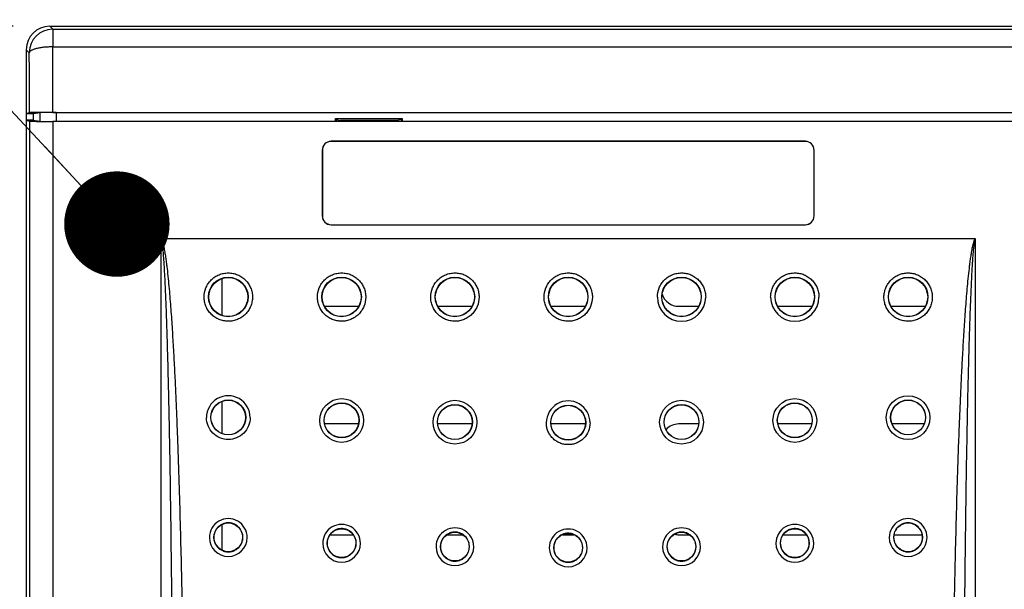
# Model space of a CAD drawing. Header units: inches. Extents: x 0 to 34, y 0 to 22.
# Tile 10 of 37: x 3.7 to 5.4, y 15.2 to 16.2. Entities that reach past the tile are written whole.
import ezdxf

# ---------------------------------------------------------------- set-up
doc = ezdxf.new("R2010")
doc.units = ezdxf.units.IN
doc.header["$LTSCALE"] = 1.87
doc.header["$MEASUREMENT"] = 0
doc.layers.get('0').update_dxf_attribs({"linetype": 'CONTINUOUS'})
for name, color, linetype in [('02___PRT_ALL_AXES', 7, 'CONTINUOUS'), ('DETAIL', 7, 'CONTINUOUS'), ('DIMENSIONS', 7, 'CONTINUOUS')]:
    doc.layers.add(name, color=color, linetype=linetype)
doc.styles.get("Standard").update_dxf_attribs({"font": 'txt', "width": 0.8})
doc.dimstyles.new('DIMSTYLE_1', dxfattribs={"dimtxt": 0.125, "dimasz": 0.18, "dimexe": 0.18, "dimexo": 0.0625, "dimgap": 0.09, "dimtad": 0, "dimtih": 1, "dimtoh": 1, "dimlfac": 2, "dimzin": 4, "dimdsep": 46, "dimtxsty": 'STANDARD', "dimblk": '_FILLED', "dimblk1": '_FILLED', "dimblk2": '_FILLED', "dimcen": 0.09, "dimadec": 0, "dimazin": 0, "dimtfac": 1, "dimtofl": 0, "dimtmove": 0, "dimatfit": 3, "dimldrblk": '_FILLED', "dimfxl": 1, "dimtolj": 1, "dimtzin": 4, "dimarcsym": 0})
doc.dimstyles.get("Standard").update_dxf_attribs({"dimtxt": 0.125, "dimasz": 0.18, "dimexe": 0.18, "dimexo": 0.0625, "dimgap": 0.09, "dimtad": 0, "dimtih": 1, "dimtoh": 1, "dimdec": 3, "dimzin": 4, "dimdsep": 46, "dimtxsty": 'STANDARD', "dimblk": '_FILLED', "dimblk1": '_FILLED', "dimblk2": '_FILLED', "dimcen": 0.09, "dimadec": 0, "dimazin": 0, "dimtol": 1, "dimtp": 0.01, "dimtm": 0.01, "dimtfac": 1, "dimtdec": 3, "dimtofl": 0, "dimtmove": 0, "dimatfit": 3, "dimldrblk": '_FILLED', "dimfxl": 1, "dimtolj": 1, "dimtzin": 4, "dimarcsym": 0})

# ---------------------------------------------------------------- blocks, each defined once
blk = doc.blocks.new('_FILLED')
at = {"color": 0, "linetype": 'BYBLOCK'}
blk.add_solid([(0, 0), (-1, 0.1736), (-1, -0.1736)], dxfattribs=at)
blk = doc.blocks.new('*D2')
at = {"layer": 'DIMENSIONS', "color": 2, "linetype": 'CONTINUOUS'}
for p, q in [((3.666, 16.1994), (2.0635, 16.1994)), ((2.1885, 16.1994), (2.1885, 14.3703)), ((2.1885, 12.4647), (2.1885, 13.9328)), ((3.8678, 12.4647), (2.0635, 12.4647))]:
    blk.add_line(p, q, dxfattribs=at)
at = {"layer": 'DIMENSIONS', "color": 2, "linetype": 'CONTINUOUS', "xscale": 0.18, "yscale": 0.18, "zscale": 0.18}
for p, rotation in [((2.1885, 16.1994), 90), ((2.1885, 12.4647), 270)]:
    blk.add_blockref('_FILLED', p, dxfattribs=dict(at, rotation=rotation))
at = {"layer": 'DIMENSIONS', "color": 2, "linetype": 'CONTINUOUS', "insert": (2.0385, 14.3078), "char_height": 0.125, "width": 0.7, "attachment_point": 2, "line_spacing_factor": 0.9}
blk.add_mtext('7.47\\P[189.7]', dxfattribs=at)

msp = doc.modelspace()

# ---------------------------------------------------------------- linework, layer by layer
at = {"color": 7, "linetype": 'CONTINUOUS'}
for p, q in [((3.73362, 16.19431), (3.7285, 16.19943)), ((3.7285, 16.19943), (8.70853, 16.19943)), ((3.73362, 16.19431), (3.73362, 16.16437)), ((3.73362, 16.19431), (8.70341, 16.19431)), ((3.73362, 16.16437), (8.70341, 16.16437)), ((3.68851, 16.15944), (3.68851, 16.05025)), ((3.69363, 16.15432), (3.68851, 16.15944)), ((3.68851, 16.05025), (3.69397, 16.05207)), ((3.68851, 16.05025), (3.70101, 16.05025)), ((3.70101, 16.05025), (3.71183, 16.05205)), ((3.70101, 16.03916), (3.70101, 16.05025)), ((3.71183, 16.05205), (3.71183, 16.03734)), ((3.73396, 16.05241), (8.70307, 16.05241)), ((3.73929, 16.05228), (3.73929, 16.03713)), ((3.73929, 16.05228), (8.69773, 16.05228)), ((4.21656, 16.03713), (4.21656, 16.04193)), ((4.21814, 16.04036), (4.21656, 16.04193)), ((4.21656, 16.04193), (4.33046, 16.04193)), ((4.32889, 16.04036), (4.33046, 16.04193)), ((4.33046, 16.04193), (4.33046, 16.03713)), ((3.68851, 16.03916), (3.68851, 12.87534)), ((3.68851, 16.03916), (3.69397, 16.03734)), ((3.70007, 16.03916), (3.68851, 16.03916)), ((3.69397, 16.03734), (3.69397, 12.87716)), ((3.70007, 16.03916), (3.71101, 16.03734)), ((3.73396, 16.037), (3.73396, 12.8775)), ((8.70307, 16.037), (3.73396, 16.037)), ((4.2181, 16.04019), (4.22536, 16.03874)), ((4.21814, 16.03713), (4.21814, 16.04036)), ((4.32167, 16.03874), (4.22536, 16.03874)), ((4.23373, 16.03875), (4.22558, 16.03739)), ((4.32147, 16.03755), (4.31429, 16.03875)), ((4.32892, 16.04019), (4.32167, 16.03874)), ((4.32889, 16.04036), (4.32889, 16.03713)), ((4.20901, 16.003), (4.20901, 16.00282)), ((5.01901, 16.003), (4.20901, 16.003)), ((5.01901, 16.00282), (4.20901, 16.00282)), ((5.01901, 16.003), (5.01901, 16.00282)), ((4.19401, 15.988), (4.19401, 15.8755)), ((4.19401, 15.988), (4.19419, 15.988)), ((4.19419, 15.988), (4.19419, 15.8755)), ((5.03384, 15.8755), (5.03384, 15.988)), ((5.03401, 15.988), (5.03384, 15.988)), ((5.03401, 15.8755), (5.03401, 15.988)), ((4.19401, 15.8755), (4.19419, 15.8755)), ((5.03401, 15.8755), (5.03384, 15.8755)), ((4.20901, 15.8605), (4.20901, 15.86067)), ((4.20901, 15.86067), (5.01901, 15.86067)), ((4.20901, 15.8605), (5.01901, 15.8605)), ((5.01901, 15.8605), (5.01901, 15.86067)), ((3.91901, 14.72283), (3.91901, 15.837)), ((3.91901, 15.837), (5.30901, 15.837)), ((5.30901, 15.837), (5.30901, 14.72283)), ((4.19808, 15.72131), (4.25594, 15.72131)), ((4.39158, 15.72131), (4.44944, 15.72131)), ((4.58508, 15.72131), (4.6436, 15.72131)), ((4.80265, 15.72131), (4.83645, 15.72131)), ((4.97209, 15.72131), (5.02995, 15.72131)), ((5.16559, 15.72131), (5.22345, 15.72131)), ((4.2556, 15.52036), (4.19842, 15.52036)), ((4.45009, 15.52036), (4.39093, 15.52036)), ((4.6436, 15.52036), (4.58443, 15.52036)), ((4.83709, 15.52036), (4.80265, 15.52036)), ((5.02961, 15.52036), (4.97243, 15.52036)), ((5.22163, 15.52036), (5.1674, 15.52036)), ((4.20716, 15.33131), (4.24687, 15.33131)), ((4.407, 15.33131), (4.434, 15.33131)), ((4.60438, 15.33131), (4.62364, 15.33131)), ((4.80265, 15.33131), (4.82103, 15.33131)), ((4.98116, 15.33131), (5.02086, 15.33131)), ((5.17069, 15.33131), (5.21833, 15.33131))]:
    msp.add_line(p, q, dxfattribs=at)
at = {"color": 3, "linetype": 'CONTINUOUS'}
for p, q in [((4.02301, 15.70552), (4.02301, 15.76896)), ((4.02301, 15.50403), (4.02301, 15.55894)), ((4.02301, 15.30489), (4.02301, 15.34861))]:
    msp.add_line(p, q, dxfattribs=at)
at = {"color": 7, "linetype": 'CONTINUOUS'}
for centre, radius in [((4.03351, 15.73727), 0.03378), ((4.03351, 15.73725), 0.03343), ((4.22701, 15.73727), 0.03378), ((4.22701, 15.73725), 0.03343), ((4.42051, 15.73727), 0.03378), ((4.42051, 15.73725), 0.03343), ((4.61401, 15.73727), 0.03378), ((4.61401, 15.73725), 0.03343), ((4.80751, 15.73727), 0.03378), ((4.80751, 15.73726), 0.03343), ((5.00101, 15.73727), 0.03378), ((5.00101, 15.73725), 0.03343), ((5.19451, 15.73727), 0.03378), ((5.19451, 15.73725), 0.03343), ((4.03351, 15.53152), 0.02985), ((4.03351, 15.53151), 0.02958), ((4.227, 15.52634), 0.03735), ((4.22701, 15.52659), 0.02985), ((4.22701, 15.52659), 0.02958), ((4.42051, 15.52338), 0.03736), ((4.80752, 15.52338), 0.03736), ((5.00102, 15.52634), 0.03735), ((5.00101, 15.52659), 0.02985), ((5.00101, 15.52659), 0.02958), ((5.19453, 15.53126), 0.03735), ((5.19451, 15.53152), 0.02985), ((5.19451, 15.53151), 0.02958), ((4.42051, 15.52363), 0.02986), ((4.42051, 15.52363), 0.02958), ((4.61401, 15.52265), 0.02986), ((4.61401, 15.52264), 0.02958), ((4.80751, 15.52363), 0.02986), ((4.80751, 15.52363), 0.02958), ((4.03351, 15.32677), 0.02454), ((4.22701, 15.3169), 0.02454), ((5.00101, 15.3169), 0.02454), ((5.19451, 15.32677), 0.02454), ((4.42051, 15.31098), 0.02454), ((4.61401, 15.30901), 0.02454), ((4.80751, 15.31098), 0.02454)]:
    msp.add_circle(centre, radius, dxfattribs=at)
for centre, radius, start, end in [((3.73365, 16.15429), 0.04002, 90.04967, 179.95033), ((-14.62521, 16.05224), 18.35917, 0.000518, 0.349937), ((-11.54227, 16.05219), 15.23625, 359.999534, 0.384066), ((4.20901, 15.988), 0.015, 90, 180), ((4.20901, 15.988), 0.01483, 90, 180), ((5.01901, 15.988), 0.015, 0, 90), ((5.01901, 15.988), 0.01483, 0, 90), ((4.20901, 15.8755), 0.015, 180, 270), ((4.20901, 15.8755), 0.01483, 180, 270), ((5.01901, 15.8755), 0.015, 270, 360), ((5.01901, 15.8755), 0.01483, 270, 360), ((4.80265, 15.75083), 0.02953, 197.3333, 270), ((4.80752, 15.73704), 0.04128, 180.01679, 359.98124), ((5.00102, 15.73703), 0.04128, 180.01761, 359.97838), ((4.0335, 15.53126), 0.03735, 359.96813, 180.03551), ((4.61401, 15.5224), 0.03736, 359.96442, 180.03558), ((4.80265, 15.49083), 0.02953, 90, 137.07544), ((4.03349, 15.32649), 0.03228, 359.97104, 180.0318), ((5.19453, 15.32649), 0.03228, 359.96856, 180.02859), ((4.03354, 15.32676), 0.0248, 145.744, 180.0316), ((4.03353, 15.32676), 0.02479, 143.26294, 145.73479), ((4.03358, 15.32669), 0.02487, 128.49616, 143.21305), ((4.0336, 15.32666), 0.02491, 124.17911, 128.48485), ((4.03353, 15.32674), 0.0248, 110.03095, 124.14261), ((4.03356, 15.32664), 0.02491, 105.18464, 110.01053), ((4.03352, 15.32673), 0.02481, 91.14071, 105.15812), ((4.03351, 15.32662), 0.02491, 86.58081, 91.11151), ((4.03351, 15.32671), 0.02483, 72.25994, 86.5639), ((4.03348, 15.32668), 0.02486, 68.82813, 72.2192), ((4.03347, 15.32668), 0.02487, 52.93206, 68.80674), ((4.03351, 15.32676), 0.02477, 359.95376, 52.90156), ((4.227, 15.31663), 0.03228, 359.97078, 180.03108), ((4.22708, 15.31682), 0.02488, 128.53977, 143.36651), ((4.2271, 15.31679), 0.02491, 124.40634, 128.52785), ((4.22703, 15.31687), 0.02481, 110.17802, 124.36941), ((4.22706, 15.31677), 0.02491, 105.48764, 110.15741), ((4.22702, 15.31686), 0.02482, 91.38644, 105.46065), ((4.22701, 15.31676), 0.02491, 86.91588, 91.35726), ((4.22701, 15.31684), 0.02483, 72.5561, 86.89853), ((4.22698, 15.31681), 0.02487, 69.06272, 72.5153), ((4.22697, 15.31681), 0.02487, 53.06548, 69.04074), ((4.22701, 15.3169), 0.02478, 359.95453, 53.03506), ((4.42051, 15.31071), 0.03228, 359.97048, 180.03043), ((4.42052, 15.31094), 0.02482, 91.64348, 105.74114), ((4.42051, 15.31084), 0.02492, 87.22611, 91.61451), ((4.42051, 15.31092), 0.02483, 72.86244, 87.2085), ((4.61401, 15.30874), 0.03228, 359.97041, 180.02959), ((4.80752, 15.31071), 0.03228, 359.96963, 180.02945), ((4.80752, 15.31094), 0.02482, 92.12331, 106.2172), ((4.80751, 15.31084), 0.02491, 87.72874, 92.09385), ((4.80751, 15.31092), 0.02483, 73.3203, 87.71152), ((5.00103, 15.31663), 0.03228, 359.96914, 180.029), ((5.00109, 15.31682), 0.02488, 128.90091, 143.79241), ((5.00109, 15.3168), 0.0249, 125.21774, 128.88783), ((5.00103, 15.31686), 0.02482, 110.97151, 125.18129), ((5.00105, 15.31678), 0.0249, 106.57279, 110.95085), ((5.00102, 15.31685), 0.02482, 92.48709, 106.54553), ((5.00101, 15.31676), 0.02492, 87.95803, 92.45854), ((5.00101, 15.31684), 0.02483, 73.63497, 87.9407), ((5.00097, 15.3168), 0.02488, 69.71865, 73.59412), ((5.00097, 15.31681), 0.02487, 53.34193, 69.69373), ((5.00101, 15.3169), 0.02478, 359.95428, 53.31074), ((5.19453, 15.32676), 0.02479, 144.00433, 180.03644), ((5.19459, 15.32668), 0.02489, 129.01166, 143.94799), ((5.19459, 15.32667), 0.02489, 125.51812, 128.99809), ((5.19453, 15.32673), 0.02482, 111.29382, 125.48136), ((5.19455, 15.32665), 0.0249, 106.89967, 111.27393), ((5.19452, 15.32672), 0.02481, 92.87776, 106.87191), ((5.19451, 15.32662), 0.02492, 88.17742, 92.85029), ((5.19451, 15.32672), 0.02482, 73.96648, 88.16005), ((5.19447, 15.32667), 0.02488, 69.77124, 73.92661), ((5.19448, 15.32671), 0.02484, 54.82135, 69.75858), ((5.19449, 15.32675), 0.0248, 53.04124, 54.77005), ((5.19451, 15.32676), 0.02477, 359.9531, 53.06902), ((4.03349, 15.3265), 0.03228, 180.0429, 359.95995), ((4.03351, 15.32676), 0.02477, 180.04683, 248.84291), ((4.03349, 15.32677), 0.0248, 325.5154, 359.93758), ((4.22703, 15.31689), 0.0248, 145.64445, 180.03149), ((4.22702, 15.31689), 0.02479, 143.41704, 145.63578), ((4.42053, 15.31097), 0.0248, 145.5671, 180.0316), ((4.42052, 15.31098), 0.02479, 143.5588, 145.55889), ((4.42059, 15.3109), 0.02488, 128.59301, 143.50774), ((4.4206, 15.31088), 0.02491, 124.61613, 128.58059), ((4.42053, 15.31095), 0.02481, 110.33199, 124.57883), ((4.42055, 15.31086), 0.02491, 105.76847, 110.31133), ((4.42048, 15.31089), 0.02487, 69.27086, 72.82178), ((4.42047, 15.3109), 0.02487, 53.15803, 69.24807), ((4.42051, 15.31098), 0.02478, 359.95499, 53.1277), ((4.61404, 15.309), 0.0248, 145.97671, 180.02937), ((4.61403, 15.309), 0.0248, 143.52475, 145.96576), ((4.61408, 15.30894), 0.02487, 128.80146, 143.47579), ((4.6141, 15.3089), 0.02492, 124.59386, 128.78968), ((4.61403, 15.30898), 0.02481, 110.48115, 124.55944), ((4.61405, 15.30888), 0.02491, 105.81097, 110.45919), ((4.61402, 15.30897), 0.02482, 91.79056, 105.78672), ((4.61401, 15.30887), 0.02491, 87.30389, 91.7595), ((4.61401, 15.30895), 0.02483, 72.89712, 87.28923), ((4.61398, 15.30893), 0.02486, 69.53484, 72.85313), ((4.61402, 15.30901), 0.02478, 359.95262, 69.55105), ((4.80753, 15.31097), 0.0248, 145.75677, 180.03063), ((4.80752, 15.31098), 0.02479, 143.69135, 145.74706), ((4.80758, 15.3109), 0.02488, 128.81382, 143.64143), ((4.8076, 15.31088), 0.02491, 124.92115, 128.8013), ((4.80753, 15.31095), 0.02481, 110.67964, 124.8851), ((4.80265, 15.36083), 0.02953, 257.15508, 270), ((4.80755, 15.31086), 0.0249, 106.24387, 110.65836), ((4.80748, 15.31089), 0.02487, 69.65216, 73.27863), ((4.80747, 15.3109), 0.02487, 53.56485, 69.63089), ((4.80751, 15.31098), 0.02478, 359.95515, 53.53398), ((5.00103, 15.31689), 0.0248, 145.65427, 180.03118), ((5.00102, 15.31689), 0.02478, 143.84247, 145.64417), ((5.19453, 15.3265), 0.03228, 180.04068, 359.95648), ((5.19451, 15.32676), 0.02477, 180.0469, 233.43998), ((5.1945, 15.32677), 0.02479, 324.26843, 359.94244), ((4.03355, 15.32684), 0.02486, 248.83077, 251.76106), ((4.03352, 15.32683), 0.02484, 251.80412, 266.33488), ((4.03352, 15.32691), 0.02491, 266.35178, 270.72609), ((4.03351, 15.3268), 0.02481, 270.75686, 284.93796), ((4.03347, 15.32689), 0.02491, 284.96462, 289.67603), ((4.0335, 15.32679), 0.02481, 289.69762, 303.95245), ((4.03343, 15.32687), 0.02491, 303.98929, 308.19212), ((4.03345, 15.32684), 0.02487, 308.2041, 323.04816), ((4.0335, 15.32677), 0.02479, 323.09898, 325.50532), ((4.227, 15.31663), 0.03228, 180.04168, 359.96018), ((4.22701, 15.3169), 0.02478, 180.04605, 249.18207), ((4.22694, 15.31697), 0.02488, 308.31562, 323.23031), ((4.227, 15.3169), 0.02479, 323.28141, 325.48284), ((4.22699, 15.3169), 0.0248, 325.49258, 359.93862), ((4.42051, 15.31072), 0.03228, 180.04083, 359.96009), ((4.42051, 15.31098), 0.02478, 180.04555, 249.47315), ((4.42049, 15.31099), 0.0248, 325.49577, 359.93934), ((4.61401, 15.30875), 0.03228, 180.04045, 359.95955), ((4.61401, 15.30901), 0.02478, 180.04516, 249.69282), ((4.61399, 15.30901), 0.0248, 325.4494, 359.93982), ((4.80752, 15.31072), 0.03228, 180.04016, 359.95892), ((4.80751, 15.31098), 0.02478, 180.04671, 233.69588), ((4.8075, 15.31098), 0.02479, 323.92093, 359.94441), ((5.00103, 15.31663), 0.03228, 180.04026, 359.95788), ((5.00101, 15.3169), 0.02478, 180.0467, 233.58259), ((5.00093, 15.31698), 0.0249, 308.73278, 324.03178), ((5.001, 15.3169), 0.02479, 324.09169, 359.94355), ((5.19456, 15.32685), 0.02487, 233.47106, 249.99199), ((5.19455, 15.32687), 0.02488, 250.01922, 254.12577), ((5.19452, 15.32681), 0.02482, 254.16622, 268.48515), ((5.19451, 15.32691), 0.02492, 268.5034, 273.15771), ((5.19451, 15.32681), 0.02482, 273.18502, 287.32938), ((5.19447, 15.32688), 0.0249, 287.35891, 291.54205), ((5.19449, 15.32681), 0.02482, 291.56162, 305.94117), ((5.19444, 15.32685), 0.02488, 305.97991, 308.87196), ((5.19442, 15.32685), 0.0249, 308.88802, 324.20756), ((4.22705, 15.31697), 0.02486, 249.16959, 252.12896), ((4.22702, 15.31696), 0.02484, 252.1724, 266.75709), ((4.22702, 15.31704), 0.02491, 266.77427, 271.04833), ((4.22701, 15.31694), 0.02482, 271.07928, 285.30413), ((4.22697, 15.31702), 0.02491, 285.33093, 289.89386), ((4.227, 15.31693), 0.02481, 289.91575, 304.22318), ((4.22693, 15.317), 0.02491, 304.26009, 308.30312), ((4.42055, 15.31106), 0.02486, 249.46046, 252.49405), ((4.42052, 15.31104), 0.02484, 252.53769, 267.1468), ((4.42052, 15.31112), 0.02491, 267.16414, 271.37418), ((4.42051, 15.31102), 0.02482, 271.40515, 285.64948), ((4.42047, 15.3111), 0.02491, 285.67634, 290.11816), ((4.4205, 15.31101), 0.02481, 290.14022, 304.47855), ((4.42043, 15.31109), 0.02491, 304.51546, 308.4268), ((4.42044, 15.31106), 0.02488, 308.43968, 323.40089), ((4.4205, 15.31098), 0.02479, 323.45214, 325.48629), ((4.61405, 15.30909), 0.02486, 249.67956, 252.88561), ((4.61402, 15.30907), 0.02484, 252.92935, 267.50049), ((4.61401, 15.30905), 0.02482, 271.78835, 285.9982), ((4.61397, 15.30913), 0.02491, 286.02484, 290.41713), ((4.61399, 15.30904), 0.02482, 290.43896, 304.76736), ((4.61393, 15.30911), 0.02491, 304.80423, 308.57998), ((4.61394, 15.30909), 0.02489, 308.5932, 323.60468), ((4.61401, 15.30901), 0.02479, 323.65614, 325.43984), ((4.80755, 15.31106), 0.02487, 233.72609, 249.72645), ((4.80755, 15.31107), 0.02488, 249.74716, 253.37179), ((4.80752, 15.31103), 0.02483, 253.41328, 267.86796), ((4.80751, 15.31112), 0.02492, 267.88618, 272.24633), ((4.80751, 15.31102), 0.02482, 272.2752, 286.5105), ((4.80747, 15.3111), 0.0249, 286.53934, 290.76901), ((4.80749, 15.31102), 0.02482, 290.78978, 305.23877), ((4.80743, 15.31107), 0.0249, 305.27758, 308.59018), ((4.80743, 15.31107), 0.0249, 308.60501, 323.86215), ((5.00105, 15.31698), 0.02487, 233.61313, 249.86251), ((5.00105, 15.31699), 0.02488, 249.8862, 253.73496), ((5.00102, 15.31695), 0.02483, 253.77601, 268.17504), ((5.00101, 15.31704), 0.02492, 268.19331, 272.68599), ((5.00101, 15.31694), 0.02482, 272.71416, 286.91744), ((5.00097, 15.31701), 0.0249, 286.94667, 291.13953), ((5.00099, 15.31694), 0.02482, 291.15977, 305.58681), ((5.00094, 15.31698), 0.02489, 305.62565, 308.71728), ((4.61402, 15.30915), 0.02491, 267.51744, 271.75758)]:
    msp.add_arc(centre, radius, start, end, dxfattribs=at)
for centre, major_axis, ratio, start_param, end_param in [((3.72853, 16.15942), (-0.0283, 0.0283), 0.999315, -0.7850555, 0.7850555), ((3.73929, 16.05204), (0.0275, 0), 0.0087269, 1.5707963, 3.0892328), ((3.73396, 16.03735), (0.04, 0), 0.0087269, -3.1154127, -1.5707963)]:
    msp.add_ellipse(centre, major_axis=major_axis, ratio=ratio, start_param=start_param, end_param=end_param, dxfattribs=at)
for points, knots in [([(3.73362, 16.16437), (3.73106, 16.16426), (3.72604, 16.16406), (3.71871, 16.16362), (3.71194, 16.16272), (3.70598, 16.16147), (3.70164, 16.16016), (3.69876, 16.159), (3.69704, 16.15816), (3.69564, 16.15733), (3.69457, 16.15645), (3.69386, 16.15545), (3.69366, 16.1547), (3.69363, 16.15432)], [0, 0, 0, 0, 0.1795507, 0.3534975, 0.5149873, 0.6589839, 0.7809913, 0.8326001, 0.8773745, 0.9151323, 0.9466737, 0.973881, 1, 1, 1, 1]), ([(3.73396, 16.05241), (3.7314, 16.05241), (3.72638, 16.05241), (3.71908, 16.05239), (3.71234, 16.05236), (3.70718, 16.05232), (3.70351, 16.05229), (3.70117, 16.05226), (3.69914, 16.05223), (3.69743, 16.0522), (3.69606, 16.05217), (3.69513, 16.05215), (3.69457, 16.05212), (3.69429, 16.05211), (3.6941, 16.05209), (3.69401, 16.05208), (3.69397, 16.05207)], [0, 0, 0, 0, 0.191763, 0.3767515, 0.5475181, 0.6979219, 0.7637508, 0.8224567, 0.8734831, 0.9164008, 0.9507896, 0.9763016, 0.9856697, 0.9927526, 0.9975325, 1, 1, 1, 1]), ([(3.91901, 15.837), (3.91935, 15.83559), (3.91988, 15.83273), (3.92068, 15.82698), (3.92146, 15.81976), (3.92222, 15.81109), (3.92288, 15.8024), (3.92346, 15.79371), (3.92416, 15.78212), (3.92494, 15.76763), (3.92575, 15.75023), (3.92649, 15.73283), (3.92716, 15.71543), (3.92798, 15.69222), (3.9289, 15.66321), (3.92988, 15.62839), (3.93076, 15.59357), (3.93155, 15.55874), (3.93227, 15.52392), (3.93316, 15.47749), (3.93413, 15.41944), (3.93513, 15.34978), (3.93598, 15.28012), (3.93671, 15.21046), (3.93753, 15.11758), (3.93829, 15.00148), (3.93885, 14.86215), (3.93899, 14.76927), (3.93901, 14.72283)], [0, 0, 0, 0, 0.0039067, 0.0078133, 0.0156263, 0.0234394, 0.0312524, 0.0390653, 0.0468782, 0.0625038, 0.0781293, 0.0937547, 0.1093801, 0.1250054, 0.1562559, 0.1875062, 0.2187565, 0.2500066, 0.2812567, 0.3125067, 0.3750066, 0.4375064, 0.500006, 0.5625055, 0.6250049, 0.7500035, 0.8750019, 1, 1, 1, 1]), ([(3.91901, 15.837), (3.9197, 15.83572), (3.92074, 15.83299), (3.92196, 15.82881), (3.92297, 15.82456), (3.92416, 15.81888), (3.92542, 15.81172), (3.92673, 15.80311), (3.9279, 15.79447), (3.9293, 15.78293), (3.93086, 15.76849), (3.93249, 15.75114), (3.93397, 15.73377), (3.93531, 15.7164), (3.93696, 15.69322), (3.93881, 15.66423), (3.94077, 15.62943), (3.94253, 15.59462), (3.94412, 15.55981), (3.94557, 15.52498), (3.94734, 15.47855), (3.9493, 15.42049), (3.9513, 15.35082), (3.95301, 15.28114), (3.95447, 15.21145), (3.95571, 15.14176), (3.95673, 15.07206), (3.95785, 14.97913), (3.95878, 14.86297), (3.95907, 14.77003), (3.95911, 14.72356)], [0, 0, 0, 0, 0.0039079, 0.0078153, 0.0117234, 0.015631, 0.0234458, 0.0312603, 0.0390746, 0.0468886, 0.0625161, 0.0781432, 0.0937699, 0.1093963, 0.1250226, 0.1562744, 0.1875258, 0.2187767, 0.2500273, 0.2812777, 0.3125277, 0.3750273, 0.4375262, 0.5000246, 0.5625225, 0.6250201, 0.6875174, 0.7500144, 0.8750076, 1, 1, 1, 1]), ([(5.26892, 14.72356), (5.26895, 14.77003), (5.26925, 14.86297), (5.27018, 14.97913), (5.27129, 15.07206), (5.27232, 15.14176), (5.27355, 15.21145), (5.27501, 15.28114), (5.27673, 15.35082), (5.27873, 15.42049), (5.28068, 15.47855), (5.28246, 15.52498), (5.28391, 15.55981), (5.2855, 15.59462), (5.28726, 15.62943), (5.28922, 15.66423), (5.29106, 15.69322), (5.29272, 15.7164), (5.29406, 15.73377), (5.29553, 15.75114), (5.29717, 15.76849), (5.29872, 15.78293), (5.30013, 15.79447), (5.30129, 15.80311), (5.3026, 15.81172), (5.30387, 15.81888), (5.30505, 15.82456), (5.30607, 15.82881), (5.30728, 15.83299), (5.30832, 15.83572), (5.30901, 15.837)], [0, 0, 0, 0, 0.1249924, 0.2499856, 0.3124826, 0.3749799, 0.4374775, 0.4999755, 0.5624739, 0.6249728, 0.6874723, 0.7187224, 0.7499727, 0.7812233, 0.8124742, 0.8437256, 0.8749775, 0.8906037, 0.9062302, 0.9218569, 0.9374839, 0.9531114, 0.9609255, 0.9687397, 0.9765542, 0.984369, 0.9882766, 0.9921848, 0.9960921, 1, 1, 1, 1]), ([(5.28902, 14.72283), (5.28903, 14.76927), (5.28918, 14.86215), (5.28973, 15.00148), (5.2905, 15.11758), (5.29132, 15.21046), (5.29204, 15.28012), (5.2929, 15.34978), (5.29389, 15.41944), (5.29487, 15.47749), (5.29575, 15.52392), (5.29648, 15.55874), (5.29727, 15.59357), (5.29815, 15.62839), (5.29912, 15.66321), (5.30004, 15.69222), (5.30087, 15.71543), (5.30154, 15.73283), (5.30227, 15.75023), (5.30309, 15.76763), (5.30386, 15.78212), (5.30457, 15.79371), (5.30515, 15.8024), (5.3058, 15.81109), (5.30656, 15.81976), (5.30734, 15.82698), (5.30815, 15.83273), (5.30868, 15.83559), (5.30901, 15.837)], [0, 0, 0, 0, 0.1249981, 0.2499965, 0.3749951, 0.4374945, 0.499994, 0.5624936, 0.6249934, 0.6874933, 0.7187433, 0.7499934, 0.7812436, 0.8124938, 0.8437441, 0.8749946, 0.8906199, 0.9062453, 0.9218707, 0.9374962, 0.9531218, 0.9609347, 0.9687476, 0.9765606, 0.9843737, 0.9921867, 0.9960933, 1, 1, 1, 1]), ([(3.99223, 15.73701), (3.99223, 15.74239), (3.99386, 15.75058), (3.99897, 15.76013), (4.00415, 15.76644), (4.01046, 15.77161), (4.01767, 15.77545), (4.02548, 15.77781), (4.0336, 15.77859), (4.04171, 15.77778), (4.0495, 15.77539), (4.05667, 15.77153), (4.06295, 15.76636), (4.06809, 15.76006), (4.07191, 15.75288), (4.07426, 15.7451), (4.07479, 15.7397), (4.07478, 15.73701)], [0, 0, 0, 0, 0.1246481, 0.1872756, 0.2498846, 0.3125249, 0.3751624, 0.4377932, 0.5003965, 0.5629649, 0.6254945, 0.6879857, 0.7504428, 0.812869, 0.8752686, 0.9376418, 1, 1, 1, 1]), ([(4.18573, 15.73702), (4.18573, 15.7424), (4.18736, 15.75059), (4.19247, 15.76014), (4.19765, 15.76645), (4.20396, 15.77162), (4.21117, 15.77546), (4.21898, 15.77782), (4.2271, 15.7786), (4.23521, 15.77779), (4.243, 15.7754), (4.25017, 15.77155), (4.25645, 15.76637), (4.2616, 15.76007), (4.26542, 15.75289), (4.26776, 15.74511), (4.26829, 15.73971), (4.26829, 15.73702)], [0, 0, 0, 0, 0.1246481, 0.1872747, 0.2498833, 0.3125224, 0.3751585, 0.4377876, 0.5003906, 0.5629586, 0.6254883, 0.6879796, 0.7504372, 0.8128644, 0.8752653, 0.93764, 1, 1, 1, 1]), ([(4.37923, 15.73702), (4.37923, 15.7424), (4.38086, 15.7506), (4.38597, 15.76015), (4.39116, 15.76646), (4.39747, 15.77163), (4.40467, 15.77547), (4.41248, 15.77783), (4.4206, 15.77861), (4.42871, 15.7778), (4.4365, 15.77541), (4.44367, 15.77155), (4.44995, 15.76637), (4.4551, 15.76007), (4.45892, 15.75289), (4.46127, 15.74512), (4.46179, 15.73972), (4.46179, 15.73703)], [0, 0, 0, 0, 0.1246486, 0.1872752, 0.2498837, 0.3125223, 0.3751578, 0.4377862, 0.5003889, 0.5629566, 0.6254861, 0.6879773, 0.750435, 0.8128625, 0.8752639, 0.9376392, 1, 1, 1, 1]), ([(4.57273, 15.73703), (4.57273, 15.74241), (4.57436, 15.7506), (4.57948, 15.76015), (4.58466, 15.76646), (4.59097, 15.77163), (4.59817, 15.77547), (4.60598, 15.77783), (4.6141, 15.77861), (4.62221, 15.7778), (4.63001, 15.77541), (4.63718, 15.77155), (4.64346, 15.76637), (4.6486, 15.76007), (4.65242, 15.7529), (4.65477, 15.74512), (4.6553, 15.73972), (4.6553, 15.73703)], [0, 0, 0, 0, 0.12465, 0.1872774, 0.2498866, 0.3125257, 0.3751609, 0.4377888, 0.5003921, 0.5629599, 0.625488, 0.6879789, 0.7504363, 0.8128632, 0.8752643, 0.9376394, 1, 1, 1, 1]), ([(4.76623, 15.73703), (4.76623, 15.74241), (4.76786, 15.7506), (4.77298, 15.76015), (4.77816, 15.76646), (4.78447, 15.77163), (4.79167, 15.77547), (4.79949, 15.77783), (4.80761, 15.77861), (4.81572, 15.77779), (4.82351, 15.77541), (4.83068, 15.77155), (4.83696, 15.76637), (4.8421, 15.76007), (4.84592, 15.75289), (4.84827, 15.74511), (4.8488, 15.73972), (4.8488, 15.73702)], [0, 0, 0, 0, 0.124652, 0.187281, 0.2498912, 0.3125318, 0.3751688, 0.4377983, 0.5004003, 0.562967, 0.6254952, 0.6879851, 0.7504413, 0.8128671, 0.8752669, 0.9376406, 1, 1, 1, 1]), ([(4.95974, 15.73702), (4.95974, 15.73972), (4.96027, 15.74514), (4.96263, 15.75295), (4.96648, 15.76014), (4.97166, 15.76645), (4.97797, 15.77162), (4.98517, 15.77546), (4.99298, 15.77782), (5.0011, 15.77861), (5.00921, 15.77779), (5.017, 15.77541), (5.02417, 15.77155), (5.03045, 15.76637), (5.0356, 15.76007), (5.03942, 15.75289), (5.04177, 15.74511), (5.0423, 15.73971), (5.0423, 15.73702)], [0, 0, 0, 0, 0.0625099, 0.1251526, 0.1877215, 0.2502905, 0.3128803, 0.3754703, 0.4380477, 0.5006081, 0.5631342, 0.6256257, 0.6880856, 0.750516, 0.8129192, 0.8752988, 0.9376559, 1, 1, 1, 1]), ([(5.15324, 15.73701), (5.15324, 15.73971), (5.15378, 15.74513), (5.15614, 15.75294), (5.15998, 15.76014), (5.16516, 15.76644), (5.17147, 15.77161), (5.17867, 15.77545), (5.18648, 15.77781), (5.1946, 15.77859), (5.20271, 15.77778), (5.2105, 15.77539), (5.21767, 15.77154), (5.22395, 15.76636), (5.2291, 15.76006), (5.23292, 15.75288), (5.23527, 15.7451), (5.2358, 15.7397), (5.2358, 15.73701)], [0, 0, 0, 0, 0.0625097, 0.1251549, 0.187726, 0.2502966, 0.3128891, 0.3754815, 0.4380608, 0.5006217, 0.5631474, 0.6256384, 0.6880972, 0.7505261, 0.8129272, 0.8753042, 0.9376587, 1, 1, 1, 1]), ([(4.07478, 15.73701), (4.07478, 15.73432), (4.07424, 15.72891), (4.07188, 15.72111), (4.06803, 15.71392), (4.06285, 15.70763), (4.05655, 15.70246), (4.04936, 15.69863), (4.04155, 15.69627), (4.03344, 15.69548), (4.02533, 15.6963), (4.01754, 15.69867), (4.01037, 15.70252), (4.00409, 15.70769), (3.99894, 15.71398), (3.99512, 15.72115), (3.99276, 15.72892), (3.99223, 15.73432), (3.99223, 15.73701)], [0, 0, 0, 0, 0.0624929, 0.1251158, 0.1876576, 0.2502017, 0.3127726, 0.3753531, 0.4379364, 0.5005202, 0.563074, 0.6255922, 0.6880703, 0.7505127, 0.8129226, 0.8753048, 0.9376596, 1, 1, 1, 1]), ([(4.26829, 15.73702), (4.26828, 15.73165), (4.26665, 15.72346), (4.26153, 15.71393), (4.25635, 15.70763), (4.25005, 15.70246), (4.24285, 15.69863), (4.23505, 15.69627), (4.22693, 15.69549), (4.21882, 15.6963), (4.21103, 15.69868), (4.20386, 15.70253), (4.19758, 15.7077), (4.19244, 15.714), (4.18861, 15.72117), (4.18626, 15.72894), (4.18573, 15.73433), (4.18573, 15.73702)], [0, 0, 0, 0, 0.1246145, 0.1872136, 0.2497925, 0.3124099, 0.375037, 0.4376745, 0.5003009, 0.5629036, 0.6254604, 0.6879706, 0.7504405, 0.8128742, 0.8752757, 0.9376466, 1, 1, 1, 1]), ([(4.46179, 15.73703), (4.46179, 15.73165), (4.46015, 15.72347), (4.45504, 15.71393), (4.44986, 15.70763), (4.44355, 15.70247), (4.43636, 15.69863), (4.42855, 15.69627), (4.42043, 15.69549), (4.41232, 15.6963), (4.40454, 15.69868), (4.39736, 15.70254), (4.39109, 15.70771), (4.38594, 15.714), (4.38212, 15.72117), (4.37976, 15.72894), (4.37923, 15.73433), (4.37923, 15.73702)], [0, 0, 0, 0, 0.1246138, 0.1872097, 0.2497859, 0.3123996, 0.3750232, 0.4376575, 0.500284, 0.562887, 0.6254459, 0.6879581, 0.7504299, 0.8128659, 0.8752699, 0.9376437, 1, 1, 1, 1]), ([(4.6553, 15.73703), (4.65529, 15.73165), (4.65366, 15.72347), (4.64854, 15.71393), (4.64336, 15.70763), (4.63706, 15.70247), (4.62986, 15.69863), (4.62206, 15.69627), (4.61394, 15.69549), (4.60583, 15.6963), (4.59804, 15.69869), (4.59087, 15.70254), (4.58459, 15.70771), (4.57944, 15.714), (4.57562, 15.72117), (4.57326, 15.72894), (4.57273, 15.73434), (4.57273, 15.73703)], [0, 0, 0, 0, 0.124613, 0.1872062, 0.2497806, 0.3123916, 0.3750109, 0.4376411, 0.5002701, 0.5628757, 0.6254351, 0.6879486, 0.7504225, 0.81286, 0.8752659, 0.9376417, 1, 1, 1, 1]), ([(5.2358, 15.73701), (5.2358, 15.73431), (5.23526, 15.7289), (5.23289, 15.72111), (5.22905, 15.71392), (5.22387, 15.70763), (5.21757, 15.70246), (5.21038, 15.69863), (5.20257, 15.69627), (5.19446, 15.69548), (5.18635, 15.6963), (5.17856, 15.69867), (5.17139, 15.70252), (5.16511, 15.70769), (5.15996, 15.71398), (5.15613, 15.72116), (5.15378, 15.72893), (5.15324, 15.73432), (5.15324, 15.73701)], [0, 0, 0, 0, 0.062495, 0.1251113, 0.1876404, 0.2501731, 0.3127291, 0.3752989, 0.4378794, 0.500466, 0.5630282, 0.6255533, 0.6880373, 0.7504857, 0.8129016, 0.8752902, 0.937652, 1, 1, 1, 1]), ([(4.07085, 15.53124), (4.07085, 15.52638), (4.0689, 15.51657), (4.06059, 15.50416), (4.04815, 15.49585), (4.03349, 15.49294), (4.01882, 15.49586), (4.0064, 15.50417), (3.9981, 15.51657), (3.99615, 15.52638), (3.99615, 15.53124)], [0, 0, 0, 0, 0.1250081, 0.2499941, 0.3750324, 0.5000883, 0.625134, 0.7501353, 0.875086, 1, 1, 1, 1]), ([(4.65137, 15.52238), (4.65137, 15.51752), (4.64942, 15.50771), (4.64247, 15.49734), (4.6349, 15.49113), (4.62839, 15.48766), (4.62134, 15.48552), (4.61401, 15.4848), (4.60667, 15.48552), (4.59962, 15.48767), (4.59312, 15.49114), (4.58743, 15.49582), (4.58275, 15.50151), (4.57928, 15.50801), (4.57714, 15.51505), (4.57666, 15.51994), (4.57666, 15.52238)], [0, 0, 0, 0, 0.1245491, 0.2490729, 0.3116614, 0.3742546, 0.4368574, 0.4994601, 0.5620652, 0.6246658, 0.6872597, 0.7498492, 0.8124106, 0.8749663, 0.9375554, 1, 1, 1, 1])]:
    msp.add_open_spline(points, degree=3, knots=knots, dxfattribs=at)
at = {"layer": '02___PRT_ALL_AXES', "color": 3, "linetype": 'CONTINUOUS'}
msp.add_line((3.68851, 16.05025), (3.68851, 16.03916), dxfattribs=at)

# ---------------------------------------------------------------- dimensions: what is measured, and where the dimension line sits
at = {"layer": 'DIMENSIONS', "color": 2, "linetype": 'CONTINUOUS'}
dim = msp.add_linear_dim(base=(2.18851, 12.4647), p1=(3.666, 16.19943), p2=(3.86776, 12.4647), angle=270, dimstyle='DIMSTYLE_1', dxfattribs=at)
dim.commit()
dim.dimension.update_dxf_attribs({"geometry": '*D2', "text_midpoint": (2.06351, 14.15152), "dimtype": 160})

# ---------------------------------------------------------------- leaders
at = {"layer": 'DETAIL', "color": 2, "linetype": 'CONTINUOUS'}
msp.add_leader([(3.84324, 15.86175), (2.82928, 16.94943)], dimstyle='STANDARD', override={"dimtad": 0, "dimldrblk": 'DOT'}, dxfattribs=at)

doc.saveas('drawing.dxf')
